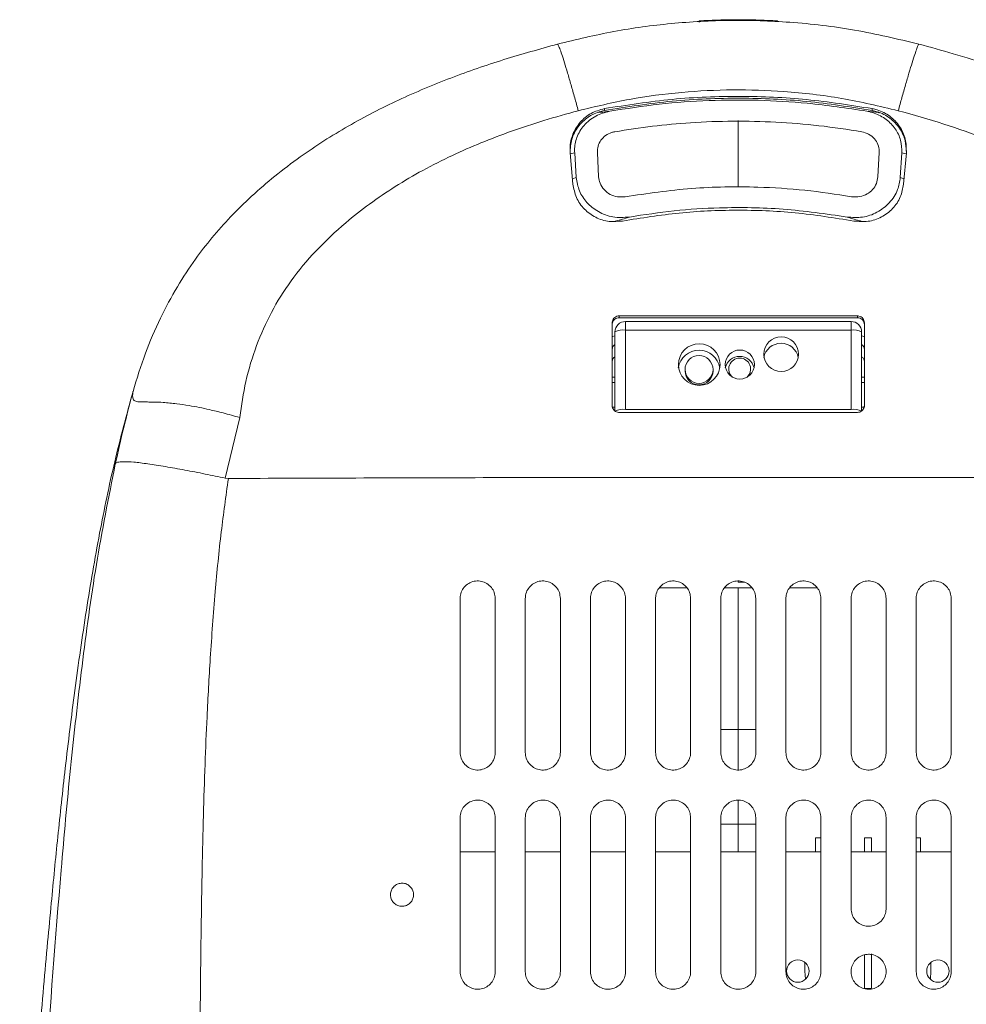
# Model space of a CAD drawing. Header units: millimetres. Extents: x 31 to 202, y 8 to 279.
# Tile 2 of 8: x 43 to 77, y 51 to 86. Entities that reach past the tile are written whole.
import ezdxf

# ---------------------------------------------------------------- set-up
doc = ezdxf.new("R2010")
doc.units = ezdxf.units.MM

msp = doc.modelspace()

# ---------------------------------------------------------------- linework, layer by layer
at = {"color": 7, "linetype": 'Continuous', "lineweight": 15}
for p, q in [((67.3994, 85.9774), (67.3994, 85.9297)), ((70.1923, 85.9373), (70.1923, 85.9773)), ((64.0186, 82.7763), (64.0186, 82.8414)), ((73.5732, 82.7763), (73.5732, 82.8414)), ((68.7959, 80.0331), (68.7959, 82.4155)), ((62.7973, 81.2579), (62.8958, 80.1491)), ((63.0143, 80.3825), (62.9588, 81.2621)), ((63.8135, 80.4054), (63.7677, 81.2737)), ((73.7783, 80.4054), (73.8241, 81.2737)), ((74.5775, 80.3825), (74.633, 81.2621)), ((74.6959, 80.1491), (74.7945, 81.2579)), ((73.0459, 75.4448), (64.5459, 75.4448)), ((64.5459, 75.3796), (64.5459, 75.4448)), ((73.0459, 75.3796), (64.5459, 75.3796)), ((72.8209, 75.2444), (64.7709, 75.2444)), ((73.0459, 75.3796), (73.0459, 75.4448)), ((64.2959, 75.1982), (64.2959, 72.2438)), ((64.3959, 72.0381), (64.3959, 74.8694)), ((64.7709, 74.9345), (64.7709, 72.1032)), ((72.8209, 74.9345), (64.7709, 74.9345)), ((72.8209, 72.1032), (72.8209, 74.9345)), ((73.1959, 74.8694), (73.1959, 72.0381)), ((73.2959, 72.2438), (73.2959, 75.1982)), ((66.8959, 73.5299), (66.8959, 73.4778)), ((67.8959, 73.4778), (67.8959, 73.5299)), ((64.2959, 72.2375), (64.293, 72.185)), ((64.2959, 72.2438), (64.2959, 72.2375)), ((64.2959, 72.185), (64.2959, 72.2375)), ((64.3959, 72.185), (64.306, 72.185)), ((72.8209, 72.1032), (64.7709, 72.1032)), ((73.2878, 72.185), (73.1959, 72.185)), ((73.2959, 72.2375), (73.2959, 72.2438)), ((73.2987, 72.185), (73.2959, 72.2375)), ((73.2959, 72.185), (73.2959, 72.2375)), ((51.003, 71.8153), (50.4875, 69.6524)), ((64.5459, 71.9979), (73.0459, 71.9979)), ((50.4875, 69.6524), (50.5979, 69.6412)), ((66.9674, 65.7331), (65.9813, 65.7331)), ((69.2924, 65.7331), (68.3063, 65.7331)), ((68.7959, 65.9331), (68.7959, 65.975)), ((69.0176, 65.9331), (68.7959, 65.9331)), ((68.7959, 60.6831), (68.7959, 65.7331)), ((71.6174, 65.7331), (70.6313, 65.7331)), ((58.8709, 65.3581), (58.8709, 59.8581)), ((60.1209, 59.8581), (60.1209, 65.3581)), ((61.1959, 65.3581), (61.1959, 59.8581)), ((62.4459, 59.8581), (62.4459, 65.3581)), ((63.5209, 65.3581), (63.5209, 59.8581)), ((64.7709, 59.8581), (64.7709, 65.3581)), ((65.8459, 65.3581), (65.8459, 59.8581)), ((67.0959, 59.8581), (67.0959, 65.3581)), ((68.1709, 65.3581), (68.1709, 59.8581)), ((69.4209, 59.8581), (69.4209, 65.3581)), ((70.4959, 65.3581), (70.4959, 59.8581)), ((71.7459, 59.8581), (71.7459, 65.3581)), ((72.8209, 65.3581), (72.8209, 59.8581)), ((74.0709, 59.8581), (74.0709, 65.3581)), ((75.1459, 65.3581), (75.1459, 59.8581)), ((76.3959, 59.8581), (76.3959, 65.3581)), ((68.1709, 60.6831), (68.7959, 60.6831)), ((69.4209, 60.6831), (68.7959, 60.6831)), ((68.7959, 60.6831), (68.7959, 59.2411)), ((68.7959, 58.1496), (68.7959, 57.2992)), ((58.8709, 57.5331), (58.8709, 52.0331)), ((60.1209, 52.0331), (60.1209, 57.5331)), ((61.1959, 57.5331), (61.1959, 52.0331)), ((62.4459, 52.0331), (62.4459, 57.5331)), ((63.5209, 57.5331), (63.5209, 52.0331)), ((64.7709, 52.0331), (64.7709, 57.5331)), ((65.8459, 57.5331), (65.8459, 52.0331)), ((67.0959, 52.0331), (67.0959, 57.5331)), ((68.1709, 57.5331), (68.1709, 52.0331)), ((68.7959, 57.2992), (68.7959, 56.3081)), ((69.4209, 52.0331), (69.4209, 57.5331)), ((70.4959, 57.5331), (70.4959, 52.0331)), ((71.7459, 52.0331), (71.7459, 57.5331)), ((72.8209, 57.5331), (72.8209, 54.2831)), ((74.0709, 54.2831), (74.0709, 57.5331)), ((75.1459, 57.5331), (75.1459, 52.0331)), ((76.3959, 52.0331), (76.3959, 57.5331)), ((71.5459, 56.8081), (71.5459, 56.3081)), ((71.7459, 56.8081), (71.5459, 56.8081)), ((73.2959, 56.8081), (73.2959, 56.3081)), ((73.5459, 56.8081), (73.2959, 56.8081)), ((73.5459, 56.3081), (73.5459, 56.8081)), ((75.2959, 56.8081), (75.1459, 56.8081)), ((75.2959, 56.3081), (75.2959, 56.8081)), ((60.1209, 56.3081), (58.8709, 56.3081)), ((62.4459, 56.3081), (61.1959, 56.3081)), ((64.7709, 56.3081), (63.5209, 56.3081)), ((67.0959, 56.3081), (65.8459, 56.3081)), ((69.4209, 56.3081), (68.1709, 56.3081)), ((71.7459, 56.3081), (70.4959, 56.3081)), ((74.0709, 56.3081), (72.8209, 56.3081)), ((76.3959, 56.3081), (75.1459, 56.3081)), ((71.1709, 52.3703), (71.1709, 52.0581)), ((73.2959, 51.4457), (73.2959, 52.6325)), ((73.5459, 52.6704), (73.5459, 51.4457)), ((75.6709, 52.0581), (75.6709, 52.3703)), ((71.1709, 52.0581), (71.1904, 51.7625)), ((75.6514, 51.7625), (75.6709, 52.0581))]:
    msp.add_line(p, q, dxfattribs=at)
at = {"color": 8, "linetype": 'Continuous', "lineweight": 15}
for p, q in [((67.4137, 85.978), (67.4137, 85.9304)), ((68.9609, 86.0157), (68.9609, 85.9756)), ((70.178, 85.978), (70.178, 85.9377)), ((62.9588, 81.2621), (62.7995, 81.2335)), ((74.7923, 81.2335), (74.633, 81.2621)), ((62.8797, 80.3308), (63.0143, 80.3825)), ((74.5775, 80.3825), (74.7121, 80.3305)), ((64.7709, 74.9345), (64.7709, 75.2444)), ((72.8209, 74.9345), (72.8209, 75.2444)), ((64.3959, 73.2622), (64.2959, 73.2622)), ((73.2959, 73.2622), (73.1959, 73.2622)), ((64.3959, 73.0652), (64.2959, 73.0652)), ((73.2959, 73.0652), (73.1959, 73.0652)), ((68.7959, 57.2992), (68.1709, 57.2992)), ((69.4209, 57.2992), (68.7959, 57.2992))]:
    msp.add_line(p, q, dxfattribs=at)
at = {"color": 7, "linetype": 'Continuous', "lineweight": 15, "flags": 128}
for points in [[(64.3959, 74.7298), (64.3045, 74.7022), (64.2959, 74.6986)], [(73.2959, 74.6986), (73.2872, 74.7022), (73.1959, 74.7298)], [(68.4742, 73.4286), (68.4994, 73.3364), (68.5168, 73.3006)], [(69.1749, 73.3006), (69.1923, 73.3364), (69.2176, 73.4286)]]:
    msp.add_lwpolyline(points, dxfattribs=at)
at = {"color": 7, "linetype": 'Continuous', "lineweight": 15}
for centre, radius in [((70.328, 74.0748), 0.6179), ((67.4032, 73.7059), 0.7426), ((68.8514, 73.7054), 0.5195), ((70.9209, 52.0581), 0.4), ((75.9209, 52.0581), 0.4)]:
    msp.add_circle(centre, radius, dxfattribs=at)
for centre, radius, start, end in [((68.7959, 60.9912), 25.025, 90.37776, 93.1661), ((68.7959, 60.9912), 25.025, 86.8339, 89.62224), ((64.7709, 74.8694), 0.375, 90, 180), ((72.8209, 74.8694), 0.375, 0, 90), ((64.68, 74.3458), 0.5957, 81.22028, 118.48189), ((72.9118, 74.3458), 0.5957, 61.51811, 98.77972), ((64.4925, 74.2466), 0.1966, 119.43649, 179.80105), ((67.3959, 73.4677), 0.7513, 9.41879, 170.58121), ((70.3209, 73.8381), 0.6264, 11.21911, 168.78089), ((73.0992, 74.2466), 0.1966, 0.19895, 60.56351), ((64.4925, 73.8125), 0.1966, 119.43619, 179.80135), ((67.3959, 73.5299), 0.5, 90, 180), ((67.3959, 73.5299), 0.5, 0, 90), ((68.8459, 73.4694), 0.5265, 13.31324, 166.68676), ((68.8459, 73.5488), 0.3906, 90, 230.10592), ((68.8459, 73.5488), 0.3906, 309.89408, 90), ((73.0992, 73.8125), 0.1966, 0.19865, 60.56381), ((67.3959, 73.4839), 0.5, 180.70593, 359.29407), ((64.68, 71.5145), 0.5957, 81.2204, 118.48176), ((72.9118, 71.5145), 0.5957, 61.51824, 98.7796), ((73.4209, 52.0581), 0.625, 258.46304, 281.53696)]:
    msp.add_arc(centre, radius, start, end, dxfattribs=at)
at = {"color": 8, "linetype": 'Continuous', "lineweight": 15}
msp.add_arc((67.3959, 73.536), 0.5, 180.70593, 359.29407, dxfattribs=at)
at = {"color": 7, "linetype": 'Continuous', "lineweight": 15}
for points, knots in [([(62.3469, 85.1451), (63.0148, 85.3065), (64.3505, 85.6291), (66.4162, 85.9049), (68.5159, 86.0205), (70.7071, 85.9489), (72.964, 85.6883), (74.4823, 85.3267), (75.2449, 85.1451)], [0, 0, 0, 0, 0.1580005, 0.3160009, 0.4785744, 0.6411479, 0.819776, 1, 1, 1, 1]), ([(67.4026, 85.9774), (67.4017, 85.9774), (67.3989, 85.9772), (67.4079, 85.9777), (67.4137, 85.978)], [0, 0, 0, 0, 0.3434394, 1, 1, 1, 1]), ([(68.6309, 86.0157), (68.6393, 86.0158), (68.656, 86.0159), (68.7019, 86.0161), (68.7571, 86.0162), (68.817, 86.0163), (68.8744, 86.0161), (68.9229, 86.0159), (68.9495, 86.0158), (68.9588, 86.0157), (68.9609, 86.0157)], [0, 0, 0, 0, 0.1370083, 0.2740215, 0.411034, 0.548044, 0.6850517, 0.8220651, 0.9590714, 1, 1, 1, 1]), ([(70.178, 85.978), (70.1874, 85.9775), (70.1969, 85.977), (70.1923, 85.9773), (70.1922, 85.9773)], [0, 0, 0, 0, 0.9913784, 1, 1, 1, 1]), ([(47.1959, 72.7462), (47.3348, 73.2029), (47.606, 74.0943), (48.1476, 75.3415), (48.7482, 76.4665), (49.3734, 77.4196), (50.0149, 78.2468), (50.6812, 78.9954), (51.4299, 79.731), (52.2607, 80.4477), (53.3964, 81.3096), (54.8604, 82.2433), (56.6634, 83.1731), (58.5262, 83.9518), (60.4239, 84.6089), (61.7076, 84.9669), (62.3469, 85.1451)], [0, 0, 0, 0, 0.0695913, 0.1358253, 0.1979127, 0.2553944, 0.3017814, 0.3504348, 0.4014034, 0.4547005, 0.5102873, 0.6091365, 0.7074072, 0.8056729, 0.9032301, 1, 1, 1, 1]), ([(63.0867, 82.7676), (63.0438, 82.9235), (62.9559, 83.2426), (62.8267, 83.6976), (62.7024, 84.1229), (62.5898, 84.4936), (62.4945, 84.7911), (62.4213, 85.0006), (62.3699, 85.1262), (62.3544, 85.1389), (62.3469, 85.1451)], [0, 0, 0, 0, 0.1182756, 0.2421326, 0.3700108, 0.4999994, 0.6299889, 0.7578672, 0.8817237, 1, 1, 1, 1]), ([(74.5051, 82.7676), (74.548, 82.9235), (74.6358, 83.2426), (74.7651, 83.6976), (74.8893, 84.1229), (75.0019, 84.4936), (75.0972, 84.7911), (75.1705, 85.0006), (75.2219, 85.1262), (75.2373, 85.1389), (75.2449, 85.1451)], [0, 0, 0, 0, 0.1182756, 0.2421326, 0.3700108, 0.4999994, 0.6299889, 0.7578672, 0.8817237, 1, 1, 1, 1]), ([(75.2449, 85.1451), (75.652, 85.0333), (76.5115, 84.7973), (77.8537, 84.3739), (79.267, 83.8661), (80.6647, 83.2803), (81.9977, 82.6294), (83.2614, 81.9114), (84.5489, 81.0589), (85.836, 80.0463), (87.0817, 78.8442), (88.192, 77.4984), (89.121, 76.0081), (89.8762, 74.4185), (90.2233, 73.3014), (90.3959, 72.7462)], [0, 0, 0, 0, 0.0615811, 0.129998, 0.2051678, 0.2804869, 0.35084, 0.4213291, 0.4922339, 0.575796, 0.6597413, 0.7441812, 0.8295215, 0.9152622, 1, 1, 1, 1]), ([(74.5051, 82.7676), (73.836, 82.9261), (72.4918, 83.2446), (70.5114, 83.4727), (68.6008, 83.537), (66.7595, 83.4428), (64.9122, 83.2046), (63.6952, 82.9132), (63.0867, 82.7676)], [0, 0, 0, 0, 0.1786285, 0.3588405, 0.5168615, 0.6748825, 0.8374413, 1, 1, 1, 1]), ([(73.5732, 82.8414), (72.7954, 82.9639), (71.2399, 83.2088), (68.8503, 83.3086), (66.4326, 83.2193), (64.8233, 82.9674), (64.0186, 82.8414)], [0, 0, 0, 0, 0.2457709, 0.4915417, 0.7457708, 1, 1, 1, 1]), ([(73.5732, 82.7763), (72.7954, 82.8988), (71.2399, 83.1437), (68.8503, 83.2435), (66.4326, 83.1542), (64.8233, 82.9023), (64.0186, 82.7763)], [0, 0, 0, 0, 0.2457709, 0.4915417, 0.7457708, 1, 1, 1, 1]), ([(73.3835, 82.749), (72.6763, 82.8562), (71.3913, 83.0511), (69.5084, 83.1564), (67.7443, 83.1459), (65.9723, 83.0228), (64.7963, 82.8403), (64.2083, 82.749)], [0, 0, 0, 0, 0.232654, 0.4227409, 0.6128277, 0.8064136, 1, 1, 1, 1]), ([(63.0867, 82.7676), (62.6769, 82.6542), (61.8753, 82.4324), (60.7169, 82.0476), (59.6256, 81.6335), (58.5678, 81.1709), (57.5442, 80.6538), (56.5565, 80.0753), (55.6371, 79.4517), (54.6773, 78.6976), (53.719, 77.7971), (52.8242, 76.7254), (52.1116, 75.5907), (51.5804, 74.3806), (51.1923, 73.1199), (51.0657, 72.2474), (51.003, 71.8153)], [0, 0, 0, 0, 0.0729111, 0.14265, 0.2093463, 0.273148, 0.340752, 0.4061778, 0.4696986, 0.5316126, 0.6160625, 0.6957253, 0.7719027, 0.8468915, 0.9241786, 1, 1, 1, 1]), ([(64.0186, 82.8414), (63.8558, 82.7949), (63.5302, 82.7018), (63.1354, 82.37), (62.8705, 81.94), (62.783, 81.5466), (62.7943, 81.3196), (62.7973, 81.2579)], [0, 0, 0, 0, 0.2286501, 0.4573005, 0.6859448, 0.9145764, 1, 1, 1, 1]), ([(64.0186, 82.7763), (63.8556, 82.7298), (63.5296, 82.6366), (63.1378, 82.3049), (62.8627, 81.8768), (62.8169, 81.5481), (62.7942, 81.3848)], [0, 0, 0, 0, 0.250886, 0.5017721, 0.7526525, 1, 1, 1, 1]), ([(64.2083, 82.749), (64.036, 82.7021), (63.6911, 82.6081), (63.275, 82.268), (63.0143, 81.8348), (62.9491, 81.4802), (62.9573, 81.2949), (62.9588, 81.2621)], [0, 0, 0, 0, 0.2491435, 0.498802, 0.7348038, 0.9530126, 1, 1, 1, 1]), ([(74.633, 81.2621), (74.6285, 81.414), (74.6195, 81.718), (74.4115, 82.1375), (74.0829, 82.4751), (73.7189, 82.6731), (73.4721, 82.729), (73.3835, 82.749)], [0, 0, 0, 0, 0.2149164, 0.4299454, 0.6446076, 0.8723419, 1, 1, 1, 1]), ([(74.7945, 81.2579), (74.7926, 81.4248), (74.789, 81.7585), (74.5706, 82.222), (74.221, 82.5887), (73.8596, 82.7774), (73.6344, 82.8278), (73.5732, 82.8414)], [0, 0, 0, 0, 0.22861834, 0.45723663, 0.68586115, 0.91450041, 1, 1, 1, 1]), ([(74.7839, 81.3202), (74.7813, 81.4439), (74.7753, 81.7341), (74.569, 82.1566), (74.2215, 82.5237), (73.8596, 82.7123), (73.6344, 82.7626), (73.5732, 82.7763)], [0, 0, 0, 0, 0.18030676, 0.42324307, 0.66618672, 0.90914559, 1, 1, 1, 1]), ([(86.5888, 71.8151), (86.5267, 72.245), (86.4013, 73.1136), (86.0171, 74.3688), (85.4897, 75.575), (84.7825, 76.7063), (83.8958, 77.7756), (82.9446, 78.6752), (81.989, 79.4301), (81.0697, 80.0567), (80.0813, 80.6377), (78.9402, 81.2162), (77.6228, 81.7778), (76.1113, 82.3172), (75.051, 82.6145), (74.5051, 82.7676)], [0, 0, 0, 0, 0.075429, 0.1523904, 0.2269699, 0.3029817, 0.3822413, 0.4660333, 0.5280166, 0.5916202, 0.6571475, 0.7248757, 0.8111795, 0.9027758, 1, 1, 1, 1]), ([(64.3879, 82.015), (64.8356, 82.0856), (65.7322, 82.227), (67.1427, 82.3536), (68.6121, 82.4089), (70.1428, 82.3731), (71.677, 82.2525), (72.6949, 82.0942), (73.2038, 82.015)], [0, 0, 0, 0, 0.1534703, 0.3073771, 0.4792785, 0.6511799, 0.8255898, 1, 1, 1, 1]), ([(63.7677, 81.2737), (63.771, 81.3518), (63.7775, 81.5079), (63.8864, 81.7218), (64.056, 81.8904), (64.2349, 81.9818), (64.3508, 82.0069), (64.3879, 82.015)], [0, 0, 0, 0, 0.222135, 0.4444249, 0.6647232, 0.8925746, 1, 1, 1, 1]), ([(73.2038, 82.015), (73.2881, 81.9923), (73.4568, 81.9468), (73.6608, 81.7807), (73.7911, 81.5676), (73.8275, 81.389), (73.8246, 81.2928), (73.8241, 81.2737)], [0, 0, 0, 0, 0.2447725, 0.4900341, 0.72333, 0.9451872, 1, 1, 1, 1]), ([(62.8958, 80.1491), (62.927, 79.9851), (62.9895, 79.6572), (63.2863, 79.2389), (63.6949, 78.94), (64.1798, 78.7834), (64.5091, 78.8144), (64.6699, 78.8296)], [0, 0, 0, 0, 0.2018523, 0.4037053, 0.6055658, 0.8074381, 1, 1, 1, 1]), ([(63.0143, 80.3825), (63.0415, 80.2195), (63.0959, 79.8937), (63.3842, 79.468), (63.7953, 79.1393), (64.3286, 78.933), (64.7144, 78.9588), (64.9122, 78.9721)], [0, 0, 0, 0, 0.18679579, 0.37315506, 0.57062028, 0.77976005, 1, 1, 1, 1]), ([(64.7582, 79.6963), (64.666, 79.6893), (64.4817, 79.6754), (64.215, 79.7699), (63.996, 79.9391), (63.8497, 80.1628), (63.8249, 80.3292), (63.8135, 80.4054)], [0, 0, 0, 0, 0.2054485, 0.4107218, 0.6197829, 0.8258971, 1, 1, 1, 1]), ([(72.6795, 78.9721), (72.8637, 78.9585), (73.2319, 78.9312), (73.7654, 79.1208), (74.2074, 79.4597), (74.5023, 79.9049), (74.5543, 80.2353), (74.5775, 80.3825)], [0, 0, 0, 0, 0.2053905, 0.4105457, 0.6213335, 0.8312743, 1, 1, 1, 1]), ([(73.7783, 80.4054), (73.7655, 80.3234), (73.74, 80.1596), (73.598, 79.9452), (73.3948, 79.781), (73.1288, 79.6767), (72.935, 79.6896), (72.8336, 79.6963)], [0, 0, 0, 0, 0.1872428, 0.3741638, 0.5693106, 0.7745324, 1, 1, 1, 1]), ([(72.9219, 78.8296), (73.0907, 78.8144), (73.4282, 78.7841), (73.9182, 78.9509), (74.322, 79.2561), (74.6074, 79.6725), (74.6669, 79.9927), (74.6959, 80.1491)], [0, 0, 0, 0, 0.2018753, 0.4037506, 0.6056279, 0.8075001, 1, 1, 1, 1]), ([(72.8336, 79.6963), (72.2815, 79.7819), (71.1743, 79.9535), (69.268, 80.0702), (67.1165, 80.0408), (65.5471, 79.8116), (64.7582, 79.6963)], [0, 0, 0, 0, 0.2064889, 0.4140712, 0.7054825, 1, 1, 1, 1]), ([(64.6699, 78.8296), (65.3408, 78.9378), (66.6826, 79.1541), (68.7466, 79.2426), (70.8359, 79.1639), (72.2266, 78.941), (72.9219, 78.8296)], [0, 0, 0, 0, 0.2455586, 0.4911172, 0.7455585, 1, 1, 1, 1]), ([(64.9122, 78.9721), (65.4435, 79.0539), (66.5087, 79.2178), (68.3424, 79.3291), (70.4114, 79.301), (71.9209, 79.0821), (72.6795, 78.9721)], [0, 0, 0, 0, 0.2065379, 0.4141524, 0.7055487, 1, 1, 1, 1]), ([(64.5459, 75.4448), (64.5178, 75.442), (64.4616, 75.4365), (64.3866, 75.3939), (64.3301, 75.3313), (64.3002, 75.2621), (64.2971, 75.2163), (64.2959, 75.1982)], [0, 0, 0, 0, 0.2147035, 0.4294068, 0.6441082, 0.8588015, 1, 1, 1, 1]), ([(64.5459, 75.3796), (64.5178, 75.3769), (64.4616, 75.3713), (64.3866, 75.3288), (64.3301, 75.2662), (64.3002, 75.197), (64.2971, 75.1512), (64.2959, 75.1331)], [0, 0, 0, 0, 0.214704, 0.4294078, 0.6441097, 0.8588035, 1, 1, 1, 1]), ([(73.2959, 75.1982), (73.2931, 75.2259), (73.2876, 75.2812), (73.2445, 75.3551), (73.1811, 75.4108), (73.1108, 75.4405), (73.0643, 75.4435), (73.0459, 75.4448)], [0, 0, 0, 0, 0.214683, 0.4293681, 0.6440549, 0.8587493, 1, 1, 1, 1]), ([(73.2959, 75.1331), (73.2931, 75.1607), (73.2876, 75.2161), (73.2445, 75.29), (73.1811, 75.3457), (73.1108, 75.3753), (73.0643, 75.3784), (73.0459, 75.3796)], [0, 0, 0, 0, 0.2146811, 0.4293665, 0.6440536, 0.8587493, 1, 1, 1, 1]), ([(47.1959, 72.7462), (46.9703, 71.9123), (46.5174, 70.2376), (45.9788, 67.631), (45.5151, 64.905), (45.1152, 62.1088), (44.8337, 59.8107), (44.6402, 58.0694), (44.513, 56.8609), (44.3933, 55.6691), (44.2725, 54.4179), (44.1427, 53.025), (44.0019, 51.4613), (43.8513, 49.7289), (43.6922, 47.8358), (43.5222, 45.7532), (43.3409, 43.4812), (43.2167, 41.9035), (43.1522, 41.0831)], [0, 0, 0, 0, 0.0810516, 0.162789, 0.2496614, 0.3405244, 0.4278517, 0.4669306, 0.5049454, 0.5418958, 0.5793311, 0.6229179, 0.6731774, 0.7266767, 0.7861083, 0.8514725, 0.9227697, 1, 1, 1, 1]), ([(46.5642, 70.1642), (46.6623, 70.5963), (46.8586, 71.4604), (47.0834, 72.3176), (47.1959, 72.7462)], [0, 0, 0, 0, 0.5000143, 1, 1, 1, 1]), ([(51.003, 71.8153), (50.805, 71.8715), (50.4411, 71.9747), (49.96, 72.0924), (49.5549, 72.1799), (49.1592, 72.2497), (48.7172, 72.313), (48.3024, 72.3532), (47.9811, 72.3702), (47.7603, 72.3692), (47.5743, 72.3715), (47.3976, 72.3764), (47.2501, 72.3936), (47.1938, 72.4802), (47.1815, 72.5725), (47.1839, 72.64), (47.1886, 72.6899), (47.1938, 72.7276), (47.1956, 72.7396), (47.1965, 72.746)], [0, 0, 0, 0, 0.0973531, 0.1789202, 0.2423046, 0.3079192, 0.392148, 0.4950191, 0.569913, 0.6236865, 0.6735169, 0.7410514, 0.8176455, 0.8919217, 0.9216244, 0.9505252, 0.972077, 0.9852702, 1, 1, 1, 1]), ([(64.2959, 72.2438), (64.2986, 72.2161), (64.3042, 72.1607), (64.3473, 72.087), (64.4107, 72.0314), (64.481, 72.002), (64.5275, 71.9991), (64.5459, 71.9979)], [0, 0, 0, 0, 0.2146847, 0.4293685, 0.6440551, 0.8587499, 1, 1, 1, 1]), ([(73.0459, 71.9979), (73.074, 72.0006), (73.1302, 72.006), (73.2051, 72.0483), (73.2617, 72.1107), (73.2916, 72.1799), (73.2947, 72.2256), (73.2959, 72.2438)], [0, 0, 0, 0, 0.2147035, 0.4294069, 0.6441064, 0.8587989, 1, 1, 1, 1]), ([(43.5863, 41.0831), (43.7445, 43.5138), (44.0611, 48.3762), (44.5155, 54.4512), (44.9536, 59.3074), (45.3629, 62.9427), (45.8519, 66.5718), (46.3267, 68.9662), (46.5643, 70.1641)], [0, 0, 0, 0, 0.24976778, 0.49964121, 0.62465211, 0.74972622, 0.87477902, 1, 1, 1, 1]), ([(46.5641, 70.1642), (46.5821, 70.1842), (46.619, 70.2255), (46.8461, 70.2461), (47.2091, 70.2302), (47.713, 70.1671), (48.3313, 70.0674), (49.0285, 69.9445), (49.7542, 69.805), (50.248, 69.7023), (50.4875, 69.6524)], [0, 0, 0, 0, 0.1172499, 0.2408693, 0.3691508, 0.4999339, 0.6321113, 0.7608273, 0.883979, 1, 1, 1, 1]), ([(50.5979, 69.6411), (50.5097, 69.0082), (50.3225, 67.6658), (50.1163, 65.5256), (49.9524, 63.3215), (49.8404, 61.2653), (49.7631, 59.3958), (49.7053, 57.5777), (49.6636, 55.7813), (49.6344, 54.0791), (49.6127, 52.484), (49.596, 50.8635), (49.5841, 49.2818), (49.5765, 47.8028), (49.572, 46.3754), (49.5688, 44.8239), (49.5666, 43.0332), (49.566, 41.7597), (49.5656, 41.0831)], [0, 0, 0, 0, 0.06700679, 0.1421411, 0.22546394, 0.29883235, 0.35813175, 0.42173422, 0.48964503, 0.54663334, 0.60032141, 0.65699291, 0.71664834, 0.76625489, 0.81214284, 0.8663963, 0.92901532, 1, 1, 1, 1]), ([(50.5979, 69.6411), (53.6301, 69.6518), (59.6946, 69.6731), (68.7959, 69.6812), (77.8971, 69.6731), (83.9616, 69.6518), (86.9939, 69.6411)], [0, 0, 0, 0, 0.2500001, 0.5, 0.75, 1, 1, 1, 1]), ([(60.1209, 65.3581), (60.114, 65.4284), (60.1001, 65.5692), (59.9921, 65.7565), (59.833, 65.8987), (59.6345, 65.9798), (59.4209, 65.9906), (59.2159, 65.9301), (59.0424, 65.8053), (58.9205, 65.6304), (58.8746, 65.4716), (58.8716, 65.3799), (58.8709, 65.3581)], [0, 0, 0, 0, 0.107606, 0.2152114, 0.3228122, 0.4303151, 0.5376669, 0.6448766, 0.7520141, 0.8591799, 0.9664644, 1, 1, 1, 1]), ([(62.4459, 65.3581), (62.439, 65.4284), (62.4251, 65.5692), (62.3171, 65.7564), (62.158, 65.8987), (61.9596, 65.9797), (61.746, 65.9906), (61.541, 65.9302), (61.3675, 65.8055), (61.2456, 65.6306), (61.1996, 65.4717), (61.1966, 65.3799), (61.1959, 65.3581)], [0, 0, 0, 0, 0.107597, 0.2151943, 0.3227693, 0.430233, 0.5375489, 0.6447426, 0.7518898, 0.8590869, 0.9664115, 1, 1, 1, 1]), ([(64.7709, 65.3581), (64.764, 65.4284), (64.7501, 65.5692), (64.6421, 65.7564), (64.4831, 65.8986), (64.2847, 65.9797), (64.0712, 65.9906), (63.8662, 65.9303), (63.6926, 65.8056), (63.5706, 65.6307), (63.5246, 65.4718), (63.5216, 65.38), (63.5209, 65.3581)], [0, 0, 0, 0, 0.1075851, 0.2151714, 0.3227186, 0.4301436, 0.5374265, 0.6446071, 0.7517666, 0.8589965, 0.9663599, 1, 1, 1, 1]), ([(67.0959, 65.3581), (67.089, 65.4284), (67.0751, 65.5691), (66.9671, 65.7564), (66.8081, 65.8986), (66.6098, 65.9797), (66.3963, 65.9906), (66.1914, 65.9304), (66.0177, 65.8057), (65.8957, 65.6309), (65.8496, 65.4718), (65.8466, 65.38), (65.8459, 65.3581)], [0, 0, 0, 0, 0.1075704, 0.2151426, 0.3226601, 0.4300466, 0.5372992, 0.64447, 0.751645, 0.8589085, 0.9663097, 1, 1, 1, 1]), ([(69.4209, 65.3581), (69.414, 65.4284), (69.4001, 65.5691), (69.2922, 65.7563), (69.1332, 65.8985), (68.9349, 65.9797), (68.7215, 65.9906), (68.5165, 65.9305), (68.3429, 65.8059), (68.2207, 65.631), (68.1746, 65.4719), (68.1716, 65.38), (68.1709, 65.3581)], [0, 0, 0, 0, 0.1075529, 0.2151082, 0.3225941, 0.4299426, 0.5371669, 0.6443314, 0.7515245, 0.8588231, 0.9662608, 1, 1, 1, 1]), ([(71.7459, 65.3581), (71.739, 65.4284), (71.7251, 65.5691), (71.6172, 65.7563), (71.4583, 65.8985), (71.2601, 65.9796), (71.0467, 65.9907), (70.8417, 65.9306), (70.668, 65.806), (70.5458, 65.6312), (70.4996, 65.472), (70.4966, 65.3801), (70.4959, 65.3581)], [0, 0, 0, 0, 0.1075325, 0.2150679, 0.3225205, 0.4298314, 0.5370298, 0.6441913, 0.7514056, 0.8587402, 0.9662135, 1, 1, 1, 1]), ([(74.0709, 65.3581), (74.064, 65.4284), (74.0501, 65.569), (73.9422, 65.7562), (73.7834, 65.8984), (73.5852, 65.9796), (73.3719, 65.9907), (73.1669, 65.9306), (72.9931, 65.8062), (72.8709, 65.6313), (72.8246, 65.4721), (72.8216, 65.3801), (72.8209, 65.3581)], [0, 0, 0, 0, 0.107509, 0.2150217, 0.3224393, 0.4297127, 0.5368877, 0.6440496, 0.7512877, 0.8586595, 0.9661675, 1, 1, 1, 1]), ([(76.3959, 65.3581), (76.389, 65.4284), (76.3751, 65.569), (76.2673, 65.7562), (76.1085, 65.8984), (75.9104, 65.9795), (75.6971, 65.9907), (75.4921, 65.9307), (75.3183, 65.8063), (75.1959, 65.6315), (75.1496, 65.4722), (75.1466, 65.3801), (75.1459, 65.3581)], [0, 0, 0, 0, 0.1074829, 0.2149699, 0.3223504, 0.4295867, 0.5367406, 0.6439064, 0.7511712, 0.8585815, 0.9661228, 1, 1, 1, 1]), ([(58.8709, 59.8581), (58.8778, 59.7877), (58.8917, 59.6469), (58.9997, 59.4596), (59.1588, 59.3174), (59.3573, 59.2363), (59.5709, 59.2255), (59.7759, 59.286), (59.9494, 59.4108), (60.0713, 59.5857), (60.1172, 59.7445), (60.1202, 59.8362), (60.1209, 59.8581)], [0, 0, 0, 0, 0.1076087, 0.2152167, 0.3228275, 0.4303393, 0.5376871, 0.6448818, 0.7520039, 0.8591657, 0.9664587, 1, 1, 1, 1]), ([(61.1959, 59.8581), (61.2028, 59.7877), (61.2167, 59.6469), (61.3247, 59.4597), (61.4838, 59.3174), (61.6822, 59.2364), (61.8958, 59.2255), (62.1008, 59.2859), (62.2743, 59.4106), (62.3962, 59.5855), (62.4422, 59.7444), (62.4452, 59.8362), (62.4459, 59.8581)], [0, 0, 0, 0, 0.1076006, 0.2152009, 0.3227861, 0.430258, 0.5375694, 0.6447473, 0.7518797, 0.8590742, 0.9664076, 1, 1, 1, 1]), ([(63.5209, 59.8581), (63.5278, 59.7877), (63.5417, 59.6469), (63.6497, 59.4597), (63.8087, 59.3175), (64.0071, 59.2364), (64.2206, 59.2255), (64.4256, 59.2858), (64.5992, 59.4105), (64.7211, 59.5854), (64.7672, 59.7444), (64.7702, 59.8362), (64.7709, 59.8581)], [0, 0, 0, 0, 0.1075894, 0.2151798, 0.3227372, 0.4301692, 0.5374465, 0.6446113, 0.7517569, 0.8589851, 0.9663579, 1, 1, 1, 1]), ([(65.8459, 59.8581), (65.8528, 59.7877), (65.8667, 59.647), (65.9747, 59.4597), (66.1337, 59.3175), (66.332, 59.2364), (66.5455, 59.2255), (66.7504, 59.2857), (66.924, 59.4104), (67.0461, 59.5852), (67.0922, 59.7443), (67.0952, 59.8361), (67.0959, 59.8581)], [0, 0, 0, 0, 0.1075757, 0.2151526, 0.3226805, 0.4300731, 0.5373188, 0.6444735, 0.7516355, 0.8588985, 0.9663094, 1, 1, 1, 1]), ([(68.1709, 59.8581), (68.1778, 59.7877), (68.1917, 59.647), (68.2996, 59.4598), (68.4586, 59.3176), (68.6569, 59.2365), (68.8703, 59.2255), (69.0752, 59.2857), (69.2489, 59.4102), (69.371, 59.5851), (69.4172, 59.7442), (69.4202, 59.8361), (69.4209, 59.8581)], [0, 0, 0, 0, 0.1075588, 0.2151197, 0.3226162, 0.4299698, 0.5371861, 0.6443343, 0.7515154, 0.8588146, 0.9662624, 1, 1, 1, 1]), ([(70.4959, 59.8581), (70.5028, 59.7877), (70.5167, 59.647), (70.6246, 59.4598), (70.7835, 59.3176), (70.9817, 59.2365), (71.1951, 59.2255), (71.4001, 59.2856), (71.5738, 59.4101), (71.696, 59.585), (71.7422, 59.7441), (71.7452, 59.8361), (71.7459, 59.8581)], [0, 0, 0, 0, 0.1075393, 0.215081, 0.3225443, 0.4298592, 0.5370486, 0.6441937, 0.7513967, 0.8587332, 0.9662169, 1, 1, 1, 1]), ([(72.8209, 59.8581), (72.8278, 59.7877), (72.8416, 59.6471), (72.9496, 59.4599), (73.1084, 59.3177), (73.3066, 59.2365), (73.5199, 59.2254), (73.7249, 59.2855), (73.8986, 59.41), (74.0209, 59.5848), (74.0672, 59.744), (74.0702, 59.836), (74.0709, 59.8581)], [0, 0, 0, 0, 0.1075165, 0.2150364, 0.3224646, 0.4297414, 0.5369062, 0.6440514, 0.7512792, 0.858654, 0.9661726, 1, 1, 1, 1]), ([(75.1459, 59.8581), (75.1528, 59.7877), (75.1666, 59.6471), (75.2745, 59.4599), (75.4334, 59.3177), (75.6315, 59.2366), (75.8447, 59.2254), (76.0497, 59.2854), (76.2235, 59.4098), (76.3458, 59.5847), (76.3922, 59.7439), (76.3952, 59.836), (76.3959, 59.8581)], [0, 0, 0, 0, 0.1074912, 0.2149862, 0.3223775, 0.4296162, 0.5367589, 0.6439076, 0.7511629, 0.8585773, 0.9661298, 1, 1, 1, 1]), ([(60.1209, 57.5331), (60.114, 57.6034), (60.1001, 57.7442), (59.9921, 57.9315), (59.833, 58.0737), (59.6345, 58.1548), (59.4209, 58.1656), (59.2159, 58.1051), (59.0424, 57.9803), (58.9205, 57.8054), (58.8746, 57.6466), (58.8716, 57.5549), (58.8709, 57.5331)], [0, 0, 0, 0, 0.1076059, 0.2152114, 0.3228121, 0.4303152, 0.5376669, 0.6448767, 0.7520142, 0.8591798, 0.9664644, 1, 1, 1, 1]), ([(62.4459, 57.5331), (62.439, 57.6034), (62.4251, 57.7442), (62.3171, 57.9314), (62.158, 58.0737), (61.9596, 58.1547), (61.746, 58.1656), (61.541, 58.1052), (61.3675, 57.9805), (61.2456, 57.8056), (61.1996, 57.6467), (61.1966, 57.5549), (61.1959, 57.5331)], [0, 0, 0, 0, 0.1075971, 0.2151944, 0.3227692, 0.430233, 0.537549, 0.6447427, 0.7518899, 0.859087, 0.9664115, 1, 1, 1, 1]), ([(64.7709, 57.5331), (64.764, 57.6034), (64.7501, 57.7442), (64.6421, 57.9314), (64.4831, 58.0736), (64.2847, 58.1547), (64.0712, 58.1656), (63.8662, 58.1053), (63.6926, 57.9806), (63.5706, 57.8057), (63.5246, 57.6468), (63.5216, 57.555), (63.5209, 57.5331)], [0, 0, 0, 0, 0.1075853, 0.2151714, 0.3227186, 0.4301436, 0.5374265, 0.644607, 0.7517667, 0.8589964, 0.9663599, 1, 1, 1, 1]), ([(67.0959, 57.5331), (67.089, 57.6034), (67.0751, 57.7441), (66.9671, 57.9314), (66.8081, 58.0736), (66.6098, 58.1547), (66.3963, 58.1656), (66.1914, 58.1054), (66.0177, 57.9807), (65.8957, 57.8059), (65.8496, 57.6468), (65.8466, 57.555), (65.8459, 57.5331)], [0, 0, 0, 0, 0.1075705, 0.2151426, 0.3226601, 0.4300467, 0.5372992, 0.6444699, 0.7516449, 0.8589087, 0.9663097, 1, 1, 1, 1]), ([(69.4209, 57.5331), (69.414, 57.6034), (69.4001, 57.7441), (69.2922, 57.9313), (69.1332, 58.0735), (68.9349, 58.1547), (68.7215, 58.1656), (68.5165, 58.1055), (68.3429, 57.9809), (68.2207, 57.806), (68.1746, 57.6469), (68.1716, 57.555), (68.1709, 57.5331)], [0, 0, 0, 0, 0.1075528, 0.2151082, 0.3225942, 0.4299426, 0.5371669, 0.6443314, 0.7515245, 0.8588231, 0.966261, 1, 1, 1, 1]), ([(71.7459, 57.5331), (71.739, 57.6034), (71.7251, 57.7441), (71.6172, 57.9313), (71.4583, 58.0735), (71.2601, 58.1546), (71.0467, 58.1657), (70.8417, 58.1056), (70.668, 57.981), (70.5458, 57.8062), (70.4996, 57.647), (70.4966, 57.5551), (70.4959, 57.5331)], [0, 0, 0, 0, 0.1075325, 0.2150679, 0.3225205, 0.4298314, 0.5370299, 0.6441913, 0.7514056, 0.8587402, 0.9662136, 1, 1, 1, 1]), ([(74.0709, 57.5331), (74.064, 57.6034), (74.0501, 57.744), (73.9422, 57.9312), (73.7834, 58.0734), (73.5852, 58.1546), (73.3719, 58.1657), (73.1669, 58.1057), (72.9931, 57.9812), (72.8709, 57.8063), (72.8246, 57.6471), (72.8216, 57.5551), (72.8209, 57.5331)], [0, 0, 0, 0, 0.1075089, 0.2150217, 0.3224394, 0.4297127, 0.5368877, 0.6440495, 0.7512876, 0.8586595, 0.9661675, 1, 1, 1, 1]), ([(76.3959, 57.5331), (76.389, 57.6034), (76.3751, 57.744), (76.2673, 57.9312), (76.1085, 58.0734), (75.9104, 58.1545), (75.6971, 58.1657), (75.4921, 58.1057), (75.3183, 57.9813), (75.1959, 57.8065), (75.1496, 57.6472), (75.1466, 57.5551), (75.1459, 57.5331)], [0, 0, 0, 0, 0.107483, 0.2149699, 0.3223503, 0.4295867, 0.5367406, 0.6439064, 0.7511713, 0.8585814, 0.9661227, 1, 1, 1, 1]), ([(56.7959, 55.1956), (56.7496, 55.191), (56.6569, 55.1819), (56.5336, 55.111), (56.4398, 55.0066), (56.3859, 54.8761), (56.3782, 54.7353), (56.4176, 54.5997), (56.4997, 54.4847), (56.6154, 54.4034), (56.7514, 54.365), (56.8923, 54.3739), (57.0222, 54.4288), (57.1266, 54.5236), (57.1938, 54.6475), (57.2163, 54.7867), (57.1914, 54.9256), (57.1218, 55.0487), (57.0154, 55.1412), (56.9003, 55.189), (56.8249, 55.1937), (56.7959, 55.1956)], [0, 0, 0, 0, 0.0535704, 0.1071419, 0.1607015, 0.214298, 0.2679726, 0.3217325, 0.3755474, 0.4293615, 0.4831188, 0.5367879, 0.590378, 0.643934, 0.6975144, 0.7511664, 0.8049053, 0.8587081, 0.9125247, 0.9663001, 1, 1, 1, 1]), ([(72.8209, 54.2831), (72.8278, 54.2127), (72.8416, 54.0721), (72.9496, 53.8849), (73.1084, 53.7427), (73.3066, 53.6615), (73.5199, 53.6504), (73.7249, 53.7105), (73.8986, 53.835), (74.0209, 54.0098), (74.0672, 54.169), (74.0702, 54.261), (74.0709, 54.2831)], [0, 0, 0, 0, 0.1075166, 0.2150365, 0.3224646, 0.4297414, 0.5369063, 0.6440513, 0.7512793, 0.8586541, 0.9661728, 1, 1, 1, 1]), ([(73.4459, 52.6581), (73.3757, 52.6512), (73.2352, 52.6374), (73.0482, 52.5298), (72.906, 52.3713), (72.8245, 52.1733), (72.8131, 51.9596), (72.8733, 51.754), (72.9981, 51.58), (73.1734, 51.4573), (73.3792, 51.3996), (73.5924, 51.4132), (73.7891, 51.4965), (73.9472, 51.6402), (74.049, 51.8282), (74.0828, 52.0396), (74.0447, 52.2503), (73.9388, 52.4366), (73.7775, 52.5763), (73.6033, 52.6482), (73.4896, 52.6553), (73.4459, 52.6581)], [0, 0, 0, 0, 0.0536205, 0.1072393, 0.1609023, 0.2146365, 0.2684235, 0.3222217, 0.3759832, 0.4296746, 0.4832931, 0.5368696, 0.5904545, 0.6440948, 0.6978123, 0.7515931, 0.8053953, 0.8591686, 0.9128769, 0.9665135, 1, 1, 1, 1]), ([(58.8709, 52.0331), (58.8778, 51.9627), (58.8917, 51.8219), (58.9997, 51.6346), (59.1588, 51.4924), (59.3573, 51.4113), (59.5709, 51.4005), (59.7759, 51.461), (59.9494, 51.5858), (60.0713, 51.7607), (60.1172, 51.9195), (60.1202, 52.0112), (60.1209, 52.0331)], [0, 0, 0, 0, 0.1076088, 0.2152166, 0.3228274, 0.4303393, 0.5376871, 0.6448818, 0.7520038, 0.8591655, 0.9664585, 1, 1, 1, 1]), ([(61.1959, 52.0331), (61.2028, 51.9627), (61.2167, 51.8219), (61.3247, 51.6347), (61.4838, 51.4924), (61.6822, 51.4114), (61.8958, 51.4005), (62.1008, 51.4609), (62.2743, 51.5856), (62.3962, 51.7605), (62.4422, 51.9194), (62.4452, 52.0112), (62.4459, 52.0331)], [0, 0, 0, 0, 0.1076007, 0.2152008, 0.3227861, 0.430258, 0.5375694, 0.6447473, 0.7518798, 0.859074, 0.9664074, 1, 1, 1, 1]), ([(63.5209, 52.0331), (63.5278, 51.9627), (63.5417, 51.8219), (63.6497, 51.6347), (63.8087, 51.4925), (64.0071, 51.4114), (64.2206, 51.4005), (64.4256, 51.4608), (64.5992, 51.5855), (64.7211, 51.7604), (64.7672, 51.9194), (64.7702, 52.0112), (64.7709, 52.0331)], [0, 0, 0, 0, 0.1075895, 0.2151797, 0.3227372, 0.4301692, 0.5374465, 0.6446112, 0.7517569, 0.8589849, 0.9663578, 1, 1, 1, 1]), ([(65.8459, 52.0331), (65.8528, 51.9627), (65.8667, 51.822), (65.9747, 51.6347), (66.1337, 51.4925), (66.332, 51.4114), (66.5455, 51.4005), (66.7504, 51.4607), (66.924, 51.5854), (67.0461, 51.7602), (67.0922, 51.9193), (67.0952, 52.0111), (67.0959, 52.0331)], [0, 0, 0, 0, 0.1075759, 0.2151528, 0.3226805, 0.4300731, 0.5373188, 0.6444736, 0.7516354, 0.8588987, 0.9663095, 1, 1, 1, 1]), ([(68.1709, 52.0331), (68.1778, 51.9627), (68.1917, 51.822), (68.2996, 51.6348), (68.4586, 51.4926), (68.6569, 51.4115), (68.8703, 51.4005), (69.0752, 51.4607), (69.2489, 51.5852), (69.371, 51.7601), (69.4172, 51.9192), (69.4202, 52.0111), (69.4209, 52.0331)], [0, 0, 0, 0, 0.107559, 0.2151199, 0.3226162, 0.4299698, 0.5371861, 0.6443344, 0.7515153, 0.8588147, 0.9662624, 1, 1, 1, 1]), ([(70.4959, 52.0331), (70.5028, 51.9627), (70.5167, 51.822), (70.6246, 51.6348), (70.7835, 51.4926), (70.9817, 51.4115), (71.1951, 51.4005), (71.4001, 51.4606), (71.5738, 51.5851), (71.696, 51.76), (71.7422, 51.9191), (71.7452, 52.0111), (71.7459, 52.0331)], [0, 0, 0, 0, 0.1075391, 0.215081, 0.3225444, 0.4298592, 0.5370486, 0.6441936, 0.7513967, 0.8587332, 0.9662167, 1, 1, 1, 1]), ([(75.1459, 52.0331), (75.1528, 51.9627), (75.1666, 51.8221), (75.2745, 51.6349), (75.4334, 51.4927), (75.6315, 51.4116), (75.8447, 51.4004), (76.0497, 51.4604), (76.2235, 51.5848), (76.3458, 51.7597), (76.3922, 51.9189), (76.3952, 52.011), (76.3959, 52.0331)], [0, 0, 0, 0, 0.1074911, 0.2149864, 0.3223775, 0.4296163, 0.536759, 0.6439076, 0.7511631, 0.8585774, 0.9661297, 1, 1, 1, 1])]:
    msp.add_open_spline(points, degree=3, knots=knots, dxfattribs=at)
at = {"color": 8, "linetype": 'Continuous', "lineweight": 15}
for points, knots in [([(63.8094, 82.7004), (63.9131, 82.7144), (64.0659, 82.7351), (64.1737, 82.7456), (64.2083, 82.749)], [0, 0, 0, 0, 0.6785881, 1, 1, 1, 1]), ([(73.3835, 82.749), (73.4191, 82.7454), (73.5325, 82.7337), (73.6705, 82.7188), (73.817, 82.6951), (73.83, 82.693)], [0, 0, 0, 0, 0.295085, 0.9379094, 1, 1, 1, 1]), ([(64.9122, 78.9721), (64.885, 78.9631), (64.7967, 78.934), (64.6561, 78.8909), (64.4683, 78.84), (64.4023, 78.8221)], [0, 0, 0, 0, 0.2239832, 0.7272469, 1, 1, 1, 1]), ([(73.1793, 78.8244), (73.1618, 78.8291), (73.0297, 78.8645), (72.863, 78.9127), (72.7435, 78.9514), (72.6795, 78.9721)], [0, 0, 0, 0, 0.0665552, 0.5002764, 1, 1, 1, 1])]:
    msp.add_open_spline(points, degree=3, knots=knots, dxfattribs=at)

doc.saveas('drawing.dxf')
